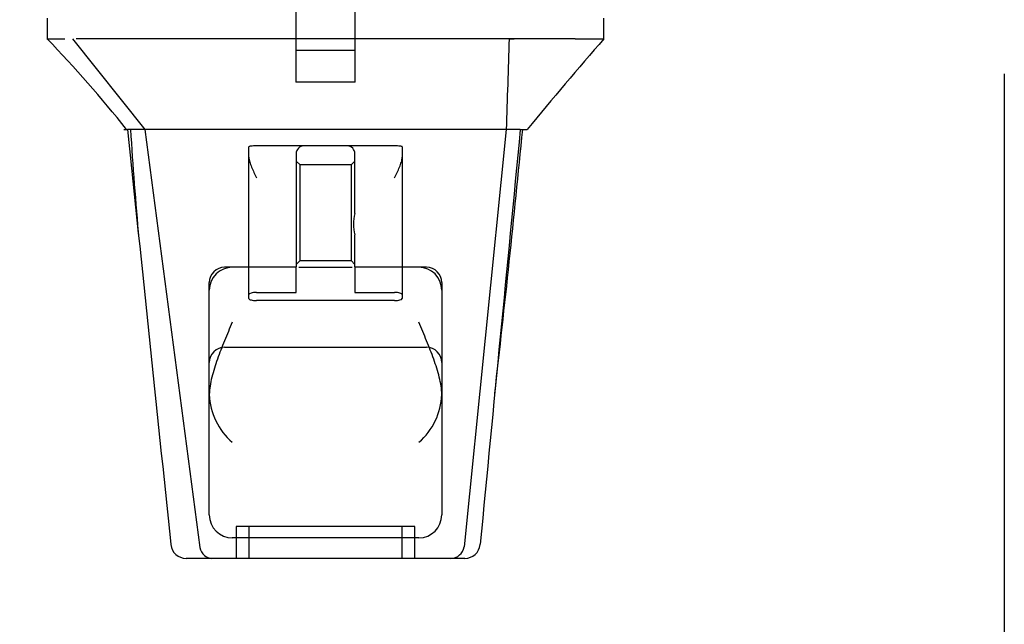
# Model space of a CAD drawing. Header units: inches. Extents: x 1 to 359, y -2 to 239.
# Tile 36 of 67: x 104.13 to 107.99, y 196.4 to 198.77. Entities that reach past the tile are written whole.
import ezdxf
from ezdxf.enums import TextEntityAlignment as Align
from ezdxf.lldxf.tags import DXFTag

# ---------------------------------------------------------------- set-up
doc = ezdxf.new("R2010")
doc.units = ezdxf.units.IN
doc.header["$MEASUREMENT"] = 0
for name, color, linetype in [('Default', 7, 'Continuous'), ('HAN13068', 7, 'Continuous'), ('HAN13068_SCREW', 7, 'Continuous')]:
    doc.layers.add(name, color=color, linetype=linetype)
doc.styles.add('SEACAD_Times_New_Roman', font='times.ttf')
tags = doc.linetypes.add('HIDDEN2', pattern=[0.1875, 0.125, -0.0625]).pattern_tags.tags
tags[6:7] = [DXFTag(74, 4), DXFTag(75, 0), DXFTag(340, '0'), DXFTag(46, 0.0), DXFTag(50, 0.0), DXFTag(44, 0.0), DXFTag(45, 0.0)]
tags[4:5] = [DXFTag(74, 4), DXFTag(75, 0), DXFTag(340, '0'), DXFTag(46, 0.0), DXFTag(50, 0.0), DXFTag(44, 0.0), DXFTag(45, 0.0)]
doc.dimstyles.new('HAMMOND_(STH_-_300x200)', dxfattribs={"dimtxt": 1.5, "dimasz": 1.875, "dimexe": 0.75, "dimexo": 0.75, "dimgap": 0.375, "dimtad": 0, "dimtih": 1, "dimtoh": 1, "dimzin": 0, "dimdsep": 46, "dimtxsty": 'SEACAD_Times_New_Roman', "dimblk1": '_SE_FILLED', "dimblk2": '_SE_FILLED', "dimsah": 1, "dimcen": 0.75, "dimadec": 0, "dimazin": 0, "dimtfac": 0.8, "dimtofl": 0, "dimtmove": 0, "dimatfit": 3, "dimfxl": 1, "dimtolj": 1, "dimtzin": 0, "dimarcsym": 0})

# ---------------------------------------------------------------- blocks, each defined once
blk = doc.blocks.new('SE3')
at = {"layer": 'HAN13068', "color": 7, "linetype": 'HIDDEN2'}
for p, q in [((105.2145, 198.8999), (105.2145, 198.6499)), ((105.4475, 198.6499), (105.4475, 198.8999)), ((106.0495, 198.6949), (106.0694, 198.6949)), ((105.2145, 198.6499), (105.4475, 198.6499)), ((105.031, 197.6935), (105.031, 198.2712)), ((105.246, 198.2749), (105.061, 198.2749)), ((105.416, 198.2749), (105.246, 198.2749)), ((105.601, 198.2749), (105.416, 198.2749)), ((105.631, 198.2712), (105.631, 197.6935)), ((105.216, 198.2449), (105.216, 197.7999)), ((105.446, 198.0104), (105.446, 198.2449)), ((105.231, 198.201), (105.216, 198.216)), ((105.231, 197.826), (105.231, 198.201)), ((105.431, 198.201), (105.231, 198.201)), ((105.446, 198.216), (105.431, 198.201)), ((105.431, 198.201), (105.431, 197.826)), ((105.446, 197.7999), (105.446, 197.9271)), ((105.216, 197.811), (105.231, 197.826)), ((105.231, 197.826), (105.431, 197.826)), ((105.431, 197.826), (105.446, 197.811)), ((105.216, 197.7999), (104.936, 197.7999)), ((105.216, 197.7013), (105.216, 197.797)), ((105.2269, 197.7999), (105.435, 197.7999)), ((105.726, 197.7999), (105.446, 197.7999)), ((105.446, 197.797), (105.446, 197.7013)), ((104.876, 196.8299), (104.876, 197.7399)), ((105.786, 197.7399), (105.786, 196.8299)), ((105.031, 197.6769), (105.031, 197.6935)), ((105.061, 197.7013), (105.216, 197.7013)), ((105.446, 197.7013), (105.601, 197.7013)), ((105.631, 197.6935), (105.631, 197.6769)), ((105.601, 197.6695), (105.061, 197.6695)), ((104.936, 197.4865), (105.726, 197.4865)), ((105.681, 196.7849), (104.981, 196.7849)), ((104.981, 196.7849), (104.981, 196.6599)), ((105.031, 196.7849), (105.031, 196.6599)), ((105.631, 196.6599), (105.631, 196.7849)), ((105.681, 196.6599), (105.681, 196.7849)), ((105.696, 196.7399), (104.966, 196.7399))]:
    blk.add_line(p, q, dxfattribs=at)
at = {"layer": 'HAN13068', "color": 7, "linetype": 'Continuous'}
for p, q in [((104.2411, 198.7749), (104.2411, 198.6919)), ((106.4209, 198.6919), (106.4209, 198.7749)), ((104.2411, 198.6949), (104.3101, 198.6949)), ((104.3401, 198.6949), (104.6237, 198.3399)), ((104.4322, 198.6949), (104.3545, 198.6949)), ((106.0495, 198.6949), (104.4322, 198.6949)), ((106.2298, 198.6949), (106.0495, 198.6949)), ((106.3075, 198.6949), (106.2298, 198.6949)), ((106.3075, 198.6949), (106.4208, 198.6949)), ((104.5411, 198.3399), (104.5557, 198.3399)), ((104.6237, 198.3399), (104.5557, 198.3399)), ((104.6692, 198.3399), (104.6237, 198.3399)), ((104.6237, 198.3399), (104.8392, 196.7019)), ((104.7609, 198.3399), (104.6692, 198.3399)), ((106.0383, 198.3399), (104.7609, 198.3399)), ((106.0383, 198.3399), (105.8741, 196.7045)), ((106.0677, 198.3399), (106.0383, 198.3399)), ((106.0831, 198.3399), (106.0677, 198.3399)), ((106.0933, 198.3399), (106.0831, 198.3399)), ((106.0933, 198.3399), (106.1208, 198.3399)), ((104.7252, 196.7152), (104.7254, 196.7136)), ((105.9362, 196.714), (105.9364, 196.716)), ((104.885, 196.6599), (104.7851, 196.6599)), ((105.8219, 196.6599), (104.885, 196.6599)), ((105.8765, 196.6599), (105.8219, 196.6599))]:
    blk.add_line(p, q, dxfattribs=at)
for centre, radius, start, end in [((100.4492, 195.0627), 5.2509, 38.6173, 43.7666), ((118.5367, 188.1505), 16.0617, 138.96729, 140.62542), ((44.0766, 204.3843), 62.3201, 353.478407, 354.434088), ((104.7851, 196.7199), 0.06, 185.9929, 270.0075), ((105.8198, 196.7152), 0.0554, 272.131, 348.8293), ((105.8765, 196.7199), 0.06, 269.9911, 354.4242)]:
    blk.add_arc(centre, radius, start, end, dxfattribs=at)
at = {"layer": 'HAN13068', "color": 7, "linetype": 'HIDDEN2'}
for centre, radius, start, end in [((120.4661, 199.3371), 15.9299, 183.5892, 185.13371), ((105.246, 198.2449), 0.03, 90, 180), ((105.416, 198.2449), 0.03, 0, 90), ((105.6004, 197.9687), 0.1599, 164.9117, 195.0883), ((104.966, 197.7099), 0.09, 90, 180), ((104.936, 197.7399), 0.06, 90, 180), ((105.696, 197.7099), 0.09, 0, 90), ((105.726, 197.7399), 0.06, 0, 90), ((104.936, 197.4265), 0.06, 90, 180), ((105.726, 197.4265), 0.06, 0, 90), ((105.1351, 197.3108), 0.2593, 182.0981, 229.2851), ((105.5269, 197.3108), 0.2593, 310.7149, 357.9019), ((104.966, 196.8299), 0.09, 180, 270), ((105.696, 196.8299), 0.09, 270, 0)]:
    blk.add_arc(centre, radius, start, end, dxfattribs=at)
at = {"layer": 'HAN13068', "color": 7, "linetype": 'Continuous'}
for points in [[(106.0495, 198.6949), (106.0458, 198.5765), (106.042, 198.4582), (106.0383, 198.3399)], [(104.5557, 198.3399), (104.6122, 197.7983), (104.6687, 197.2567), (104.7252, 196.7152)], [(106.0933, 198.3399), (106.041, 197.7986), (105.9887, 197.2573), (105.9364, 196.716)]]:
    blk.add_open_spline(points, degree=3, dxfattribs=at)
at = {"layer": 'HAN13068', "color": 7, "linetype": 'HIDDEN2'}
for points, knots in [([(105.061, 198.2749), (105.057, 198.2749), (105.0531, 198.2749), (105.0458, 198.2748), (105.0425, 198.2747), (105.0369, 198.2744), (105.0347, 198.274), (105.0317, 198.2729), (105.031, 198.2722), (105.031, 198.2712)], [0, 0, 0, 0, 0.25, 0.25, 0.5, 0.5, 0.75, 0.75, 1, 1, 1, 1]), ([(105.631, 198.2712), (105.631, 198.2722), (105.6302, 198.2729), (105.6273, 198.274), (105.6251, 198.2743), (105.6168, 198.2749), (105.609, 198.2749), (105.601, 198.2749)], [0, 0, 0, 0, 0.25, 0.25, 0.5, 0.5, 1, 1, 1, 1]), ([(105.031, 198.2311), (105.031, 198.2251), (105.0322, 198.2187), (105.0361, 198.2054), (105.0386, 198.1987), (105.0471, 198.1782), (105.0541, 198.1639), (105.061, 198.1499)], [0, 0, 0, 0, 0.25, 0.25, 0.5, 0.5, 1, 1, 1, 1]), ([(105.601, 198.1499), (105.6079, 198.1639), (105.6149, 198.1782), (105.6234, 198.1987), (105.6259, 198.2054), (105.6297, 198.2187), (105.631, 198.2251), (105.631, 198.2311)], [0, 0, 0, 0, 0.5, 0.5, 0.75, 0.75, 1, 1, 1, 1]), ([(105.061, 197.7013), (105.057, 197.7013), (105.053, 197.7011), (105.0457, 197.7003), (105.0423, 197.6997), (105.0341, 197.6975), (105.031, 197.6955), (105.031, 197.6935)], [0, 0, 0, 0, 0.25, 0.25, 0.5, 0.5, 1, 1, 1, 1]), ([(105.631, 197.6935), (105.631, 197.6945), (105.6302, 197.6955), (105.6273, 197.6974), (105.6251, 197.6982), (105.6169, 197.7004), (105.6091, 197.7013), (105.601, 197.7013)], [0, 0, 0, 0, 0.25, 0.25, 0.5, 0.5, 1, 1, 1, 1]), ([(105.031, 197.6769), (105.031, 197.6759), (105.0317, 197.675), (105.0347, 197.6732), (105.0369, 197.6724), (105.0451, 197.6703), (105.0529, 197.6695), (105.061, 197.6695)], [0, 0, 0, 0, 0.25, 0.25, 0.5, 0.5, 1, 1, 1, 1]), ([(105.601, 197.6695), (105.605, 197.6695), (105.609, 197.6697), (105.6163, 197.6705), (105.6196, 197.671), (105.6278, 197.6731), (105.631, 197.675), (105.631, 197.6769)], [0, 0, 0, 0, 0.25, 0.25, 0.5, 0.5, 1, 1, 1, 1]), ([(104.966, 197.5849), (104.9608, 197.5728), (104.9556, 197.5606), (104.9454, 197.5362), (104.9403, 197.524), (104.9255, 197.4877), (104.9161, 197.4637), (104.9034, 197.4281), (104.8994, 197.4163), (104.8921, 197.3927), (104.8888, 197.3809), (104.8802, 197.3459), (104.8763, 197.3233), (104.876, 197.3013)], [0, 0, 0, 0, 0.125, 0.125, 0.25, 0.25, 0.5, 0.5, 0.625, 0.625, 0.75, 0.75, 1, 1, 1, 1]), ([(105.786, 197.3013), (105.7857, 197.3233), (105.7818, 197.3459), (105.7732, 197.3809), (105.7699, 197.3927), (105.7625, 197.4163), (105.7586, 197.4281), (105.7459, 197.4637), (105.7365, 197.4877), (105.7216, 197.524), (105.7166, 197.5362), (105.7063, 197.5606), (105.7011, 197.5728), (105.696, 197.5849)], [0, 0, 0, 0, 0.25, 0.25, 0.375, 0.375, 0.5, 0.5, 0.75, 0.75, 0.875, 0.875, 1, 1, 1, 1])]:
    blk.add_open_spline(points, degree=3, knots=knots, dxfattribs=at)
at = {"layer": 'HAN13068', "color": 7, "linetype": 'Continuous'}
blk.add_open_spline([(104.8392, 196.7019), (104.8422, 196.6898), (104.8484, 196.679), (104.8647, 196.664), (104.8748, 196.6599), (104.885, 196.6599)], degree=3, knots=[0, 0, 0, 0, 0.5, 0.5, 1, 1, 1, 1], dxfattribs=at)
at = {"layer": 'HAN13068_SCREW', "color": 7, "linetype": 'HIDDEN2'}
for p, q in [((105.215, 198.8999), (105.215, 198.5249)), ((105.447, 198.5249), (105.447, 198.8999)), ((105.447, 198.5249), (105.215, 198.5249))]:
    blk.add_line(p, q, dxfattribs=at)
blk = doc.blocks.new('DMBLK80')
at = {"layer": 'Default', "linetype": 'Continuous', "transparency": 16777216}
for points in [[(81.863, 193.9754), (81.863, 194.6004), (79.988, 194.2879)], [(106.113, 193.9754), (107.988, 194.2879), (106.113, 194.6004)]]:
    blk.add_hatch(color=7, dxfattribs=at).paths.add_polyline_path(points)
at = {"layer": 'Default', "color": 7, "linetype": 'Continuous', "transparency": 16777216}
for p, q in [((107.988, 198.5574), (107.988, 193.5379)), ((79.988, 198.5049), (79.988, 193.5379)), ((79.988, 194.2879), (90.9037, 194.2879)), ((97.0722, 194.2879), (107.988, 194.2879))]:
    blk.add_line(p, q, dxfattribs=at)
at = {"layer": 'Default', "color": 7, "linetype": 'Continuous', "transparency": 16777216, "style": 'SEACAD_Times_New_Roman'}
for s, p in [('28.00', (91.4287, 195.0379)), ('DOO', (91.5887, 192.7879))]:
    blk.add_text(s, height=1.5, dxfattribs=at).set_placement(p, align=Align.TOP_LEFT)
blk = doc.blocks.new('_SE_FILLED')
at = {"color": 0}
blk.add_line((0, 0), (-1, 0), dxfattribs=at)
blk.add_solid([(0, 0), (-1, -0.1665), (-1, 0.1665), (0, 0)], dxfattribs=at)

msp = doc.modelspace()

# ---------------------------------------------------------------- block references
at = {"layer": 'Default'}
msp.add_blockref('SE3', (0, 0), dxfattribs=at)

# ---------------------------------------------------------------- dimensions: what is measured, and where the dimension line sits
at = {"layer": 'Default', "color": 7, "linetype": 'Continuous'}
dim = msp.add_linear_dim(base=(79.988, 194.2879), p1=(79.988, 199.2549), p2=(107.988, 199.3074), angle=0.1074, text='\\A1;<>\\PDOO', dimstyle='HAMMOND_(STH_-_300x200)', dxfattribs=at)
dim.commit()
dim.dimension.update_dxf_attribs({"geometry": 'DMBLK80', "text_midpoint": (93.988, 194.2879), "dimtype": 161})

doc.saveas('drawing.dxf')
